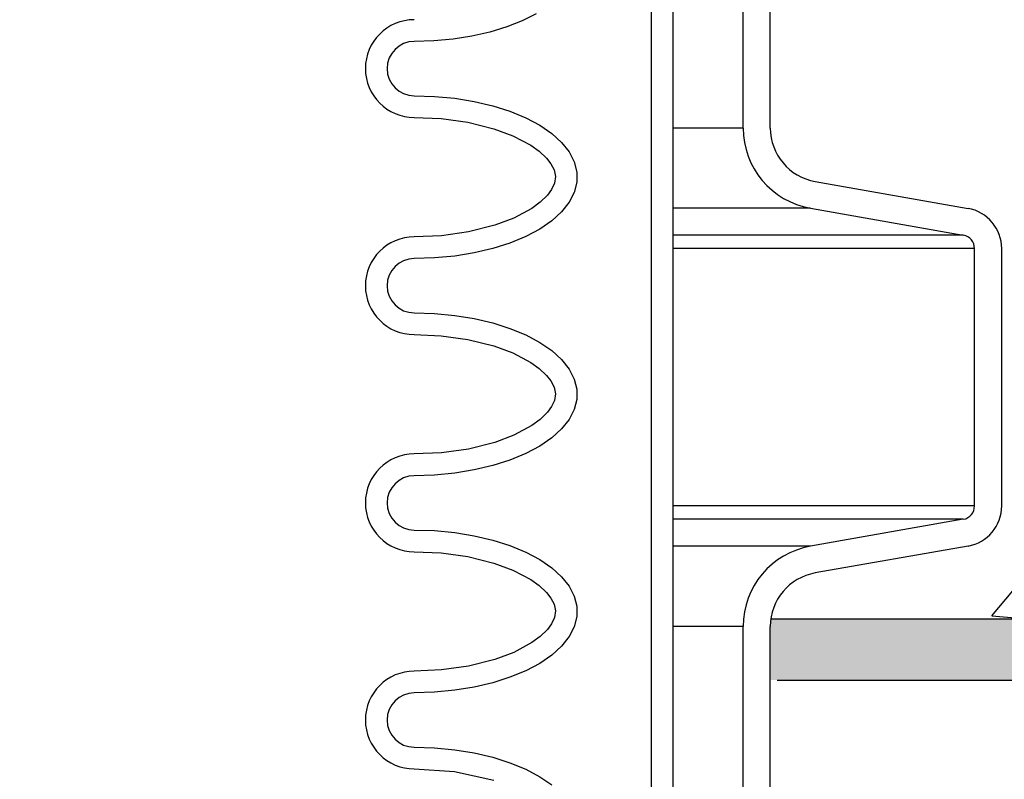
# Model space of a CAD drawing. Extents: x -169 to 7270, y -140 to 2984.
# Tile 220 of 256: x 1853.78 to 1858.31, y 413.55 to 417.05. Entities that reach past the tile are written whole.
import ezdxf

# ---------------------------------------------------------------- set-up
doc = ezdxf.new("R2010")
doc.units = 0
doc.header["$MEASUREMENT"] = 0
doc.header["$PDSIZE"] = 1
doc.layers.get('DEFPOINTS').update_dxf_attribs({"linetype": 'CONTINUOUS'})
for name, color, linetype in [('CONCRETE-HATCH', 2, 'CONTINUOUS'), ('DIM', 3, 'CONTINUOUS'), ('PEAGRAVEL-HATCH', 3, 'CONTINUOUS'), ('SPILL-BUCKET', 1, 'CONTINUOUS'), ('TANK-SLAB', 6, 'CONTINUOUS')]:
    doc.layers.add(name, color=color, linetype=linetype)
doc.styles.add('SIMPLEX', font='simplex')
doc.dimstyles.new('DIM64', dxfattribs={"dimscale": 64, "dimtxt": 0.09375, "dimasz": 0.09375, "dimexe": 0.0625, "dimexo": 0.0625, "dimgap": 0.046875, "dimtad": 1, "dimdec": 4, "dimzin": 3, "dimdsep": 46, "dimlunit": 4, "dimtxsty": 'SIMPLEX', "dimcen": 0, "dimclrd": 256, "dimclre": 256, "dimclrt": 256, "dimadec": 0, "dimazin": 0, "dimtfac": 1, "dimtdec": 4, "dimtmove": 0, "dimatfit": 3, "dimfxl": 1, "dimfrac": 2, "dimtolj": 1, "dimtzin": 0, "dimarcsym": 0})

# ---------------------------------------------------------------- blocks, each defined once
blk = doc.blocks.new('*D7')
at = {"layer": 'DEFPOINTS', "color": 0, "transparency": 16777216}
for p in [(2010, 414.2886), (1374, 414.0074), (1374, 136.5159)]:
    blk.add_point(p, dxfattribs=at)
at = {"layer": 'DIM', "lineweight": -2, "transparency": 16777216}
for p, q in [((2010, 410.2886), (2010, 132.5159)), ((1374, 410.0074), (1374, 132.5159)), ((2004, 136.5159), (1380, 136.5159))]:
    blk.add_line(p, q, dxfattribs=at)
at = {"layer": 'DIM', "transparency": 16777216}
for points in [[(1380, 137.5159), (1380, 135.5159), (1374, 136.5159)], [(2004, 137.5159), (2004, 135.5159), (2010, 136.5159)]]:
    blk.add_solid(points, dxfattribs=at)
at = {"layer": 'DIM', "transparency": 16777216, "insert": (1692, 144.0873), "char_height": 6, "attachment_point": 5, "style": 'SIMPLEX'}
blk.add_mtext('\\A1;53\'-0" (F.V. TANK SLAB)', dxfattribs=at)

msp = doc.modelspace()

# ---------------------------------------------------------------- hatches: boundary and pattern name
at = {"layer": 'CONCRETE-HATCH'}
h = msp.add_hatch(dxfattribs=at)
h.set_pattern_fill('AR-CONC', color=256, scale=2.67, style=0)
h.set_pattern_definition([(50, (1858.242, 414.289), (19.151, -1.675), [2.0025, -22.0275]), (355, (1858.242, 414.289), (-3.705, 20.084), [1.602, -17.622]), (100.45, (1859.838, 414.149), (15.446, 18.408), [1.702, -18.7205]), (46.18, (1858.242, 419.629), (28.495, -4.42), [3.004, -33.041]), (96.64, (1860.617, 419.26), (24.955, 26.01), [2.553, -28.081]), (351.18, (1858.242, 419.63), (24.955, 26.01), [2.403, -26.433]), (21, (1860.912, 418.294), (15.937, -10.75), [2.0025, -22.0275]), (326, (1860.912, 418.294), (6.497, 19.362), [1.602, -17.622]), (71.45, (1862.24, 417.398), (22.434, 8.612), [1.702, -18.7205]), (37.5, (1858.242, 414.2886), (0.3247, 8.8883), [0, -17.4084, 0, -17.889, 0, -17.6887]), (7.5, (1858.242, 414.289), (7.024, 10.531), [0, -10.1994, 0, -17.008, 0, -6.7417]), (327.5, (1852.288, 414.2886), (14.253, -0.6022), [0, -6.675, 0, -20.826, 0, -27.6345]), (317.5, (1849.618, 414.289), (15.571, 2.673), [0, -8.6775, 0, -13.8306, 0, -19.6245])])
h.paths.add_polyline_path([(1873.62864, 419.7138), (1873.62261, 419.74085), (1873.62261, 419.72729), (1873.62261, 419.72611), (1870.97773, 419.72611), (1858.26065, 419.88996), (1858.26065, 419.13085), (1857.47918, 419.10902), (1857.47918, 415.964), (1858.24194, 415.964), (1858.24194, 414.28861), (1873.62864, 414.28861)])
at = {"layer": 'PEAGRAVEL-HATCH'}
h = msp.add_hatch(dxfattribs=at)
h.set_pattern_fill('AR-SAND', color=256, scale=7.5, style=0)
h.set_pattern_definition([(37.5, (717.377, -24.056), (-0.47245, 14.45118), [0, -11.4, 0, -12.75, 0, -12.1875]), (7.5, (717.377, -24.056), (13.27333, 21.1661), [0, -6.15, 0, -10.275, 0, -3.9375]), (327.5, (708.152, -24.056), (23.35606, 0.04244), [0, -3.75, 0, -13.5, 0, -17.625]), (317.5, (708.152, -24.056), (22.54595, 6.58257), [0, -1.875, 0, -8.85, 0, -10.125])])
h.paths.add_polyline_path([(1875.52293, 409.69624), (1873.6181, 409.69624), (1873.6181, 414.00736), (1858.13629, 414.00736), (1858.13629, 402.13277), (1857.43205, 402.00859), (1857.2256, 401.76256), (1857.2256, 400.16133), (1856.91395, 400.16133), (1856.91395, 398.28834), (1852.54692, 396.94781), (1852.33761, 395.75809), (1852.33761, 371.24987), (1872.52293, 371.24987), (1874.64425, 372.12855), (1875.52293, 374.24987)])
h.paths.add_polyline_path([(1880.70925, 409.69624), (1876.52293, 409.69624), (1876.52293, 374.24987), (1875.35135, 371.42144), (1872.52293, 370.24987), (1852.3332, 370.24987), (1852.3332, 352.50736), (1852.6098, 352.50736), (1853.259, 351.85816), (1853.259, 351.50736), (1854.74617, 351.50736), (1855.74617, 353.50736), (1860.74617, 353.50736), (1861.74617, 351.50736), (1871.24617, 351.50736), (1872.24617, 353.50736), (1873.20812, 353.50736), (1873.24674, 360.20321), (1875.13425, 363.76979), (1879.81005, 365.03736), (1880.45925, 366.03736), (1880.70925, 366.03736)])
at = {"layer": 'TANK-SLAB'}
msp.add_hatch(color=256, dxfattribs=at).paths.add_polyline_path([(1857.23773, 414.28856), (1857.23773, 414.00731), (1873.64828, 414.00731), (1873.64828, 414.28856)])

# ---------------------------------------------------------------- linework, layer by layer
at = {"layer": 'SPILL-BUCKET', "color": 1, "linetype": 'Continuous'}
for p, q in [((1856.68799, 419.88222), (1856.68799, 405.68466)), ((1856.78792, 419.88222), (1856.78792, 405.68466)), ((1857.11207, 416.5478), (1857.11207, 417.40049)), ((1857.23699, 416.5478), (1857.23699, 417.40049)), ((1856.15908, 417.07258), (1856.09509, 417.04058)), ((1856.09509, 417.04058), (1856.02384, 417.01267)), ((1855.86386, 416.97069), (1855.77745, 416.95723)), ((1855.94639, 416.98926), (1855.86386, 416.97069)), ((1856.02384, 417.01267), (1855.94639, 416.98926)), ((1855.68842, 416.94907), (1855.59808, 416.94634)), ((1855.77745, 416.95723), (1855.68842, 416.94907)), ((1855.59808, 416.69651), (1855.69202, 416.69355)), ((1855.69202, 416.69355), (1855.78448, 416.68473)), ((1855.78448, 416.68473), (1855.87399, 416.67019)), ((1855.87399, 416.67019), (1855.95915, 416.65015)), ((1855.95915, 416.65015), (1856.03862, 416.62494)), ((1856.03862, 416.62494), (1856.11115, 416.59494)), ((1855.59808, 416.59658), (1855.72221, 416.59129)), ((1855.72221, 416.59129), (1855.84429, 416.57445)), ((1855.84429, 416.57445), (1855.96408, 416.54461)), ((1856.11115, 416.59494), (1856.17557, 416.56063)), ((1856.17557, 416.56063), (1856.2309, 416.52256)), ((1855.96408, 416.54461), (1856.05198, 416.51216)), ((1856.2309, 416.52256), (1856.27624, 416.48132)), ((1856.05198, 416.51216), (1856.13491, 416.46825)), ((1856.27624, 416.48132), (1856.31089, 416.43757)), ((1856.13491, 416.46825), (1856.17323, 416.44077)), ((1856.17323, 416.44077), (1856.2075, 416.40845)), ((1856.31089, 416.43757), (1856.3343, 416.39198)), ((1856.2075, 416.40845), (1856.22698, 416.38331)), ((1856.22698, 416.38331), (1856.24141, 416.35509)), ((1856.3343, 416.39198), (1856.34609, 416.34529)), ((1856.24141, 416.35509), (1856.2476, 416.32455)), ((1856.34609, 416.34529), (1856.34609, 416.29823)), ((1856.24316, 416.29378), (1856.22993, 416.26498)), ((1856.2476, 416.32455), (1856.24316, 416.29378)), ((1856.34609, 416.29823), (1856.3343, 416.25154)), ((1857.44343, 416.30177), (1858.14705, 416.1777)), ((1856.22993, 416.26498), (1856.21102, 416.23909)), ((1856.3343, 416.25154), (1856.31089, 416.20596)), ((1856.17726, 416.20603), (1856.13922, 416.17806)), ((1856.21102, 416.23909), (1856.17726, 416.20603)), ((1856.31089, 416.20596), (1856.27624, 416.16221)), ((1856.13922, 416.17806), (1856.05649, 416.13329)), ((1856.27624, 416.16221), (1856.2309, 416.12097)), ((1857.42174, 416.17875), (1858.12536, 416.05468)), ((1856.05649, 416.13329), (1855.96852, 416.10031)), ((1856.2309, 416.12097), (1856.17557, 416.08289)), ((1855.84726, 416.06966), (1855.72345, 416.05238)), ((1855.96852, 416.10031), (1855.84726, 416.06966)), ((1856.17557, 416.08289), (1856.11115, 416.04859)), ((1855.72345, 416.05238), (1855.59808, 416.04695)), ((1856.03862, 416.01859), (1855.95915, 415.99337)), ((1856.11115, 416.04859), (1856.03862, 416.01859)), ((1855.87399, 415.97334), (1855.78448, 415.95879)), ((1855.95915, 415.99337), (1855.87399, 415.97334)), ((1858.17697, 414.80865), (1858.17697, 415.99318)), ((1858.30189, 414.80865), (1858.30189, 415.99318)), ((1855.69202, 415.94998), (1855.59808, 415.94702)), ((1855.78448, 415.95879), (1855.69202, 415.94998)), ((1855.59808, 415.69719), (1855.69202, 415.69424)), ((1855.69202, 415.69424), (1855.78448, 415.68542)), ((1855.78448, 415.68542), (1855.87399, 415.67088)), ((1855.87399, 415.67088), (1855.95915, 415.65084)), ((1855.95915, 415.65084), (1856.03862, 415.62562)), ((1856.03862, 415.62562), (1856.11115, 415.59562)), ((1855.59808, 415.59726), (1855.72221, 415.59197)), ((1855.72221, 415.59197), (1855.84429, 415.57514)), ((1855.84429, 415.57514), (1855.96408, 415.54529)), ((1856.11115, 415.59562), (1856.17557, 415.56132)), ((1855.96408, 415.54529), (1856.05198, 415.51285)), ((1856.17557, 415.56132), (1856.2309, 415.52324)), ((1856.2309, 415.52324), (1856.27624, 415.48201)), ((1856.05198, 415.51285), (1856.13491, 415.46893)), ((1856.27624, 415.48201), (1856.31089, 415.43825)), ((1856.13491, 415.46893), (1856.17323, 415.44146)), ((1856.17323, 415.44146), (1856.2075, 415.40913)), ((1856.31089, 415.43825), (1856.3343, 415.39267)), ((1856.2075, 415.40913), (1856.22698, 415.384)), ((1856.22698, 415.384), (1856.24141, 415.35577)), ((1856.3343, 415.39267), (1856.34609, 415.34598)), ((1856.24141, 415.35577), (1856.2476, 415.32524)), ((1856.34609, 415.34598), (1856.34609, 415.29892)), ((1856.24316, 415.29447), (1856.22993, 415.26567)), ((1856.2476, 415.32524), (1856.24316, 415.29447)), ((1856.34609, 415.29892), (1856.3343, 415.25223)), ((1856.22993, 415.26567), (1856.21102, 415.23978)), ((1856.3343, 415.25223), (1856.31089, 415.20665)), ((1856.17726, 415.20671), (1856.13922, 415.17875)), ((1856.21102, 415.23978), (1856.17726, 415.20671)), ((1856.31089, 415.20665), (1856.27624, 415.16289)), ((1856.13922, 415.17875), (1856.05649, 415.13398)), ((1856.27624, 415.16289), (1856.2309, 415.12165)), ((1856.05649, 415.13398), (1855.96852, 415.10099)), ((1856.2309, 415.12165), (1856.17557, 415.08357)), ((1855.84726, 415.07035), (1855.72345, 415.05306)), ((1855.96852, 415.10099), (1855.84726, 415.07035)), ((1856.17557, 415.08357), (1856.11115, 415.04927)), ((1855.72345, 415.05306), (1855.59808, 415.04764)), ((1856.11115, 415.04927), (1856.03862, 415.01927)), ((1855.95915, 414.99406), (1855.87399, 414.97402)), ((1856.03862, 415.01927), (1855.95915, 414.99406)), ((1855.69202, 414.95066), (1855.59808, 414.9477)), ((1855.78448, 414.95948), (1855.69202, 414.95066)), ((1855.87399, 414.97402), (1855.78448, 414.95948)), ((1858.12536, 414.74714), (1857.42174, 414.62307)), ((1855.59808, 414.69787), (1855.69202, 414.69492)), ((1855.69202, 414.69492), (1855.78448, 414.6861)), ((1855.78448, 414.6861), (1855.87399, 414.67156)), ((1855.87399, 414.67156), (1855.95915, 414.65152)), ((1855.95915, 414.65152), (1856.03862, 414.6263)), ((1856.03862, 414.6263), (1856.11115, 414.59631)), ((1858.14705, 414.62412), (1857.44343, 414.50006)), ((1855.59808, 414.59794), (1855.72221, 414.59265)), ((1855.72221, 414.59265), (1855.84429, 414.57582)), ((1855.84429, 414.57582), (1855.96408, 414.54597)), ((1856.11115, 414.59631), (1856.17557, 414.562)), ((1855.96408, 414.54597), (1856.05198, 414.51353)), ((1856.17557, 414.562), (1856.2309, 414.52393)), ((1856.2309, 414.52393), (1856.27624, 414.48269)), ((1856.05198, 414.51353), (1856.13491, 414.46962)), ((1856.27624, 414.48269), (1856.31089, 414.43893)), ((1856.13491, 414.46962), (1856.17323, 414.44214)), ((1856.17323, 414.44214), (1856.2075, 414.40981)), ((1856.31089, 414.43893), (1856.3343, 414.39335)), ((1856.2075, 414.40981), (1856.22698, 414.38468)), ((1856.3343, 414.39335), (1856.34609, 414.34666)), ((1856.22698, 414.38468), (1856.24141, 414.35646)), ((1856.24141, 414.35646), (1856.2476, 414.32592)), ((1856.34609, 414.34666), (1856.34609, 414.2996)), ((1856.24316, 414.29515), (1856.22993, 414.26635)), ((1856.2476, 414.32592), (1856.24316, 414.29515)), ((1856.34609, 414.2996), (1856.3343, 414.25291)), ((1856.22993, 414.26635), (1856.21102, 414.24046)), ((1856.3343, 414.25291), (1856.31089, 414.20733)), ((1857.11207, 412.55053), (1857.11207, 414.25402)), ((1857.23699, 412.55053), (1857.23699, 414.25402)), ((1856.17726, 414.20739), (1856.13922, 414.17943)), ((1856.21102, 414.24046), (1856.17726, 414.20739)), ((1856.31089, 414.20733), (1856.27624, 414.16357)), ((1856.13922, 414.17943), (1856.05649, 414.13466)), ((1856.27624, 414.16357), (1856.2309, 414.12233)), ((1856.05649, 414.13466), (1855.96852, 414.10168)), ((1856.2309, 414.12233), (1856.17557, 414.08426)), ((1855.84726, 414.07103), (1855.72345, 414.05374)), ((1855.96852, 414.10168), (1855.84726, 414.07103)), ((1856.17557, 414.08426), (1856.11115, 414.04995)), ((1855.72345, 414.05374), (1855.59808, 414.04832)), ((1856.11115, 414.04995), (1856.03862, 414.01996)), ((1855.95915, 413.99474), (1855.87399, 413.9747)), ((1856.03862, 414.01996), (1855.95915, 413.99474)), ((1855.69202, 413.95134), (1855.59808, 413.94839)), ((1855.78448, 413.96016), (1855.69202, 413.95134)), ((1855.87399, 413.9747), (1855.78448, 413.96016)), ((1855.59808, 413.69856), (1855.69202, 413.6956)), ((1855.69202, 413.6956), (1855.78448, 413.68678)), ((1855.78448, 413.68678), (1855.87399, 413.67224)), ((1855.87399, 413.67224), (1855.95915, 413.6522)), ((1855.95915, 413.6522), (1856.03862, 413.62699)), ((1856.03862, 413.62699), (1856.11115, 413.59699)), ((1855.59808, 413.59863), (1855.78352, 413.58646)), ((1855.78352, 413.58646), (1855.96408, 413.54666)), ((1856.11115, 413.59699), (1856.17557, 413.56268)), ((1856.17557, 413.56268), (1856.2309, 413.52461))]:
    msp.add_line(p, q, dxfattribs=at)
at = {"layer": 'SPILL-BUCKET', "color": 7}
for p, q in [((1857.11207, 416.5478), (1856.78792, 416.5478)), ((1857.42174, 416.17875), (1856.78792, 416.17875)), ((1858.12536, 416.05468), (1856.78792, 416.05468)), ((1858.17697, 415.99318), (1856.78792, 415.99318)), ((1858.17697, 414.80865), (1856.78792, 414.80865)), ((1858.12536, 414.74714), (1856.78792, 414.74714)), ((1857.42174, 414.62307), (1856.78792, 414.62307)), ((1857.11207, 414.25402), (1856.78792, 414.25402))]:
    msp.add_line(p, q, dxfattribs=at)
at = {"layer": 'SPILL-BUCKET', "color": 1, "linetype": 'Continuous'}
for centre, radius, start, end in [((1855.59808, 416.82142), 0.22485, 90, 270), ((1855.59808, 416.82142), 0.12491, 90, 270), ((1857.48682, 416.5478), 0.37474, 180, 260), ((1857.48682, 416.5478), 0.24983, 180, 260), ((1858.11451, 415.99318), 0.18737, 0, 80), ((1855.59808, 415.82211), 0.22485, 90, 270), ((1858.11451, 415.99318), 0.06246, 0, 80), ((1855.59808, 415.82211), 0.12491, 90, 270), ((1855.59808, 414.82279), 0.22485, 90, 270), ((1855.59808, 414.82279), 0.12491, 90, 270), ((1858.11451, 414.80865), 0.06246, 280, 0), ((1858.11451, 414.80865), 0.18737, 280, 0), ((1857.48682, 414.25402), 0.37474, 100, 180), ((1857.48682, 414.25402), 0.24983, 100, 180), ((1855.59808, 413.82347), 0.22485, 90, 270), ((1855.59808, 413.82347), 0.12491, 90, 270)]:
    msp.add_arc(centre, radius, start, end, dxfattribs=at)
at = {"layer": 'TANK-SLAB'}
for p, q in [((1857.24096, 414.28861), (1873.64796, 414.28861)), ((1857.26915, 414.00736), (1873.64112, 414.00736))]:
    msp.add_line(p, q, dxfattribs=at)

# ---------------------------------------------------------------- dimensions: what is measured, and where the dimension line sits
at = {"layer": 'DIM'}
dim = msp.add_linear_dim(base=(1374, 136.51592), p1=(2010, 414.28861), p2=(1374, 414.00736), angle=180, text='<> (F.V. TANK SLAB)', dimstyle='DIM64', dxfattribs=at)
dim.commit()
dim.dimension.update_dxf_attribs({"geometry": '*D7', "text_midpoint": (1692, 144.08735)})

doc.saveas('drawing.dxf')
